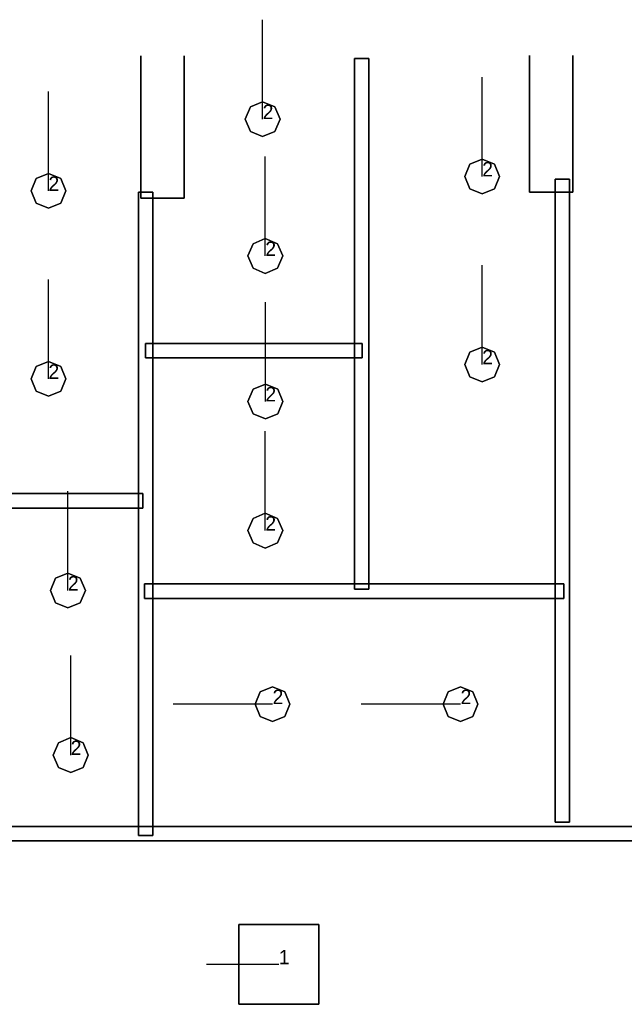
# Model space of a CAD drawing. Extents: x 84876 to 173860, y -489104 to -477603.
# Tile 4 of 10: x 97506 to 101687, y -488581 to -481770. Entities that reach past the tile are written whole.
import ezdxf

# ---------------------------------------------------------------- set-up
doc = ezdxf.new("R2010")
doc.units = 0
doc.header["$MEASUREMENT"] = 0
for name, color, linetype in [('DLXFURN', 5, 'Continuous'), ('DLXLUM', 2, 'Continuous'), ('DLXLUMEX', 2, 'Continuous')]:
    doc.layers.add(name, color=color, linetype=linetype)

# ---------------------------------------------------------------- blocks, each defined once
blk = doc.blocks.new('*U125')
at = {"color": 1}
blk.add_line((0, 0), (0, 687.5), dxfattribs=at)
for p, q in [((-120.3, 0), (-85.1, 85.1)), ((-85.1, 85.1), (-120.3, 0)), ((-85.1, 85.1), (-120.3, 0)), ((-120.3, 0), (-85.1, 85.1)), ((-85.1, 85.1), (0, 120.3)), ((0, 120.3), (-85.1, 85.1)), ((0, 120.3), (-85.1, 85.1)), ((-85.1, 85.1), (0, 120.3)), ((-85.1, 85.1), (-85.1, 85.1)), ((-85.1, 85.1), (-85.1, 85.1)), ((0, 120.3), (85.1, 85.1)), ((85.1, 85.1), (0, 120.3)), ((85.1, 85.1), (0, 120.3)), ((0, 120.3), (0, 120.3)), ((0, 120.3), (85.1, 85.1)), ((0, 120.3), (0, 120.3)), ((85.1, 85.1), (120.3, 0)), ((120.3, 0), (85.1, 85.1)), ((85.1, 85.1), (85.1, 85.1)), ((120.3, 0), (85.1, 85.1)), ((85.1, 85.1), (85.1, 85.1)), ((85.1, 85.1), (120.3, 0)), ((-85.1, -85.1), (-120.3, 0)), ((-120.3, 0), (-85.1, -85.1)), ((-120.3, 0), (-120.3, 0)), ((-120.3, 0), (-85.1, -85.1)), ((-85.1, -85.1), (-120.3, 0)), ((-120.3, 0), (-120.3, 0)), ((120.3, 0), (85.1, -85.1)), ((85.1, -85.1), (120.3, 0)), ((85.1, -85.1), (120.3, 0)), ((120.3, 0), (85.1, -85.1)), ((120.3, 0), (120.3, 0)), ((120.3, 0), (120.3, 0)), ((0, -120.3), (-85.1, -85.1)), ((-85.1, -85.1), (0, -120.3)), ((-85.1, -85.1), (-85.1, -85.1)), ((-85.1, -85.1), (0, -120.3)), ((0, -120.3), (-85.1, -85.1)), ((-85.1, -85.1), (-85.1, -85.1)), ((85.1, -85.1), (0, -120.3)), ((0, -120.3), (85.1, -85.1)), ((0, -120.3), (85.1, -85.1)), ((85.1, -85.1), (0, -120.3)), ((0, -120.3), (0, -120.3)), ((0, -120.3), (0, -120.3)), ((85.1, -85.1), (85.1, -85.1)), ((85.1, -85.1), (85.1, -85.1))]:
    blk.add_line(p, q)
at = {"layer": 'DLXLUMEX', "color": 7}
blk.add_text('2', height=100, dxfattribs=at).set_placement((0, 0))
blk = doc.blocks.new('*U126')
at = {"color": 1}
blk.add_line((0, 0), (0, 687.5), dxfattribs=at)
for p, q in [((-120.3, 0), (-85.1, 85.1)), ((-85.1, 85.1), (-120.3, 0)), ((-85.1, 85.1), (-120.3, 0)), ((-120.3, 0), (-85.1, 85.1)), ((-85.1, 85.1), (0, 120.3)), ((0, 120.3), (-85.1, 85.1)), ((0, 120.3), (-85.1, 85.1)), ((-85.1, 85.1), (0, 120.3)), ((-85.1, 85.1), (-85.1, 85.1)), ((-85.1, 85.1), (-85.1, 85.1)), ((0, 120.3), (85.1, 85.1)), ((85.1, 85.1), (0, 120.3)), ((85.1, 85.1), (0, 120.3)), ((0, 120.3), (0, 120.3)), ((0, 120.3), (85.1, 85.1)), ((0, 120.3), (0, 120.3)), ((85.1, 85.1), (120.3, 0)), ((120.3, 0), (85.1, 85.1)), ((85.1, 85.1), (85.1, 85.1)), ((120.3, 0), (85.1, 85.1)), ((85.1, 85.1), (85.1, 85.1)), ((85.1, 85.1), (120.3, 0)), ((-85.1, -85.1), (-120.3, 0)), ((-120.3, 0), (-85.1, -85.1)), ((-120.3, 0), (-120.3, 0)), ((-120.3, 0), (-85.1, -85.1)), ((-85.1, -85.1), (-120.3, 0)), ((-120.3, 0), (-120.3, 0)), ((120.3, 0), (85.1, -85.1)), ((85.1, -85.1), (120.3, 0)), ((85.1, -85.1), (120.3, 0)), ((120.3, 0), (85.1, -85.1)), ((120.3, 0), (120.3, 0)), ((120.3, 0), (120.3, 0)), ((0, -120.3), (-85.1, -85.1)), ((-85.1, -85.1), (0, -120.3)), ((-85.1, -85.1), (-85.1, -85.1)), ((-85.1, -85.1), (0, -120.3)), ((0, -120.3), (-85.1, -85.1)), ((-85.1, -85.1), (-85.1, -85.1)), ((85.1, -85.1), (0, -120.3)), ((0, -120.3), (85.1, -85.1)), ((0, -120.3), (85.1, -85.1)), ((85.1, -85.1), (0, -120.3)), ((0, -120.3), (0, -120.3)), ((0, -120.3), (0, -120.3)), ((85.1, -85.1), (85.1, -85.1)), ((85.1, -85.1), (85.1, -85.1))]:
    blk.add_line(p, q)
at = {"layer": 'DLXLUMEX', "color": 7}
blk.add_text('2', height=100, dxfattribs=at).set_placement((0, 0))
blk = doc.blocks.new('*U127')
at = {"color": 1}
blk.add_line((0, 0), (0, 687.5), dxfattribs=at)
for p, q in [((-120.3, 0), (-85.1, 85.1)), ((-85.1, 85.1), (-120.3, 0)), ((-85.1, 85.1), (-120.3, 0)), ((-120.3, 0), (-85.1, 85.1)), ((-85.1, 85.1), (0, 120.3)), ((0, 120.3), (-85.1, 85.1)), ((0, 120.3), (-85.1, 85.1)), ((-85.1, 85.1), (0, 120.3)), ((-85.1, 85.1), (-85.1, 85.1)), ((-85.1, 85.1), (-85.1, 85.1)), ((0, 120.3), (85.1, 85.1)), ((85.1, 85.1), (0, 120.3)), ((85.1, 85.1), (0, 120.3)), ((0, 120.3), (0, 120.3)), ((0, 120.3), (85.1, 85.1)), ((0, 120.3), (0, 120.3)), ((85.1, 85.1), (120.3, 0)), ((120.3, 0), (85.1, 85.1)), ((85.1, 85.1), (85.1, 85.1)), ((120.3, 0), (85.1, 85.1)), ((85.1, 85.1), (85.1, 85.1)), ((85.1, 85.1), (120.3, 0)), ((-85.1, -85.1), (-120.3, 0)), ((-120.3, 0), (-85.1, -85.1)), ((-120.3, 0), (-120.3, 0)), ((-120.3, 0), (-85.1, -85.1)), ((-85.1, -85.1), (-120.3, 0)), ((-120.3, 0), (-120.3, 0)), ((120.3, 0), (85.1, -85.1)), ((85.1, -85.1), (120.3, 0)), ((85.1, -85.1), (120.3, 0)), ((120.3, 0), (85.1, -85.1)), ((120.3, 0), (120.3, 0)), ((120.3, 0), (120.3, 0)), ((0, -120.3), (-85.1, -85.1)), ((-85.1, -85.1), (0, -120.3)), ((-85.1, -85.1), (-85.1, -85.1)), ((-85.1, -85.1), (0, -120.3)), ((0, -120.3), (-85.1, -85.1)), ((-85.1, -85.1), (-85.1, -85.1)), ((85.1, -85.1), (0, -120.3)), ((0, -120.3), (85.1, -85.1)), ((0, -120.3), (85.1, -85.1)), ((85.1, -85.1), (0, -120.3)), ((0, -120.3), (0, -120.3)), ((0, -120.3), (0, -120.3)), ((85.1, -85.1), (85.1, -85.1)), ((85.1, -85.1), (85.1, -85.1))]:
    blk.add_line(p, q)
at = {"layer": 'DLXLUMEX', "color": 7}
blk.add_text('2', height=100, dxfattribs=at).set_placement((0, 0))
blk = doc.blocks.new('*U128')
at = {"color": 1}
blk.add_line((0, 0), (0, 687.5), dxfattribs=at)
for p, q in [((-120.3, 0), (-85.1, 85.1)), ((-85.1, 85.1), (-120.3, 0)), ((-85.1, 85.1), (-120.3, 0)), ((-120.3, 0), (-85.1, 85.1)), ((-85.1, 85.1), (0, 120.3)), ((0, 120.3), (-85.1, 85.1)), ((0, 120.3), (-85.1, 85.1)), ((-85.1, 85.1), (0, 120.3)), ((-85.1, 85.1), (-85.1, 85.1)), ((-85.1, 85.1), (-85.1, 85.1)), ((0, 120.3), (85.1, 85.1)), ((85.1, 85.1), (0, 120.3)), ((85.1, 85.1), (0, 120.3)), ((0, 120.3), (0, 120.3)), ((0, 120.3), (85.1, 85.1)), ((0, 120.3), (0, 120.3)), ((85.1, 85.1), (120.3, 0)), ((120.3, 0), (85.1, 85.1)), ((85.1, 85.1), (85.1, 85.1)), ((120.3, 0), (85.1, 85.1)), ((85.1, 85.1), (85.1, 85.1)), ((85.1, 85.1), (120.3, 0)), ((-85.1, -85.1), (-120.3, 0)), ((-120.3, 0), (-85.1, -85.1)), ((-120.3, 0), (-85.1, -85.1)), ((-85.1, -85.1), (-120.3, 0)), ((-120.3, 0), (-120.3, 0)), ((-120.3, 0), (-120.3, 0)), ((120.3, 0), (85.1, -85.1)), ((85.1, -85.1), (120.3, 0)), ((85.1, -85.1), (120.3, 0)), ((120.3, 0), (85.1, -85.1)), ((120.3, 0), (120.3, 0)), ((120.3, 0), (120.3, 0)), ((0, -120.3), (-85.1, -85.1)), ((-85.1, -85.1), (0, -120.3)), ((-85.1, -85.1), (-85.1, -85.1)), ((-85.1, -85.1), (0, -120.3)), ((0, -120.3), (-85.1, -85.1)), ((-85.1, -85.1), (-85.1, -85.1)), ((85.1, -85.1), (0, -120.3)), ((0, -120.3), (85.1, -85.1)), ((0, -120.3), (85.1, -85.1)), ((85.1, -85.1), (0, -120.3)), ((0, -120.3), (0, -120.3)), ((0, -120.3), (0, -120.3)), ((85.1, -85.1), (85.1, -85.1)), ((85.1, -85.1), (85.1, -85.1))]:
    blk.add_line(p, q)
at = {"layer": 'DLXLUMEX', "color": 7}
blk.add_text('2', height=100, dxfattribs=at).set_placement((0, 0))
blk = doc.blocks.new('*U129')
for p, q in [((-120.3, 0), (-85.1, 85.1)), ((-85.1, 85.1), (-120.3, 0)), ((-85.1, 85.1), (-120.3, 0)), ((-120.3, 0), (-85.1, 85.1)), ((-85.1, 85.1), (0, 120.3)), ((0, 120.3), (-85.1, 85.1)), ((0, 120.3), (-85.1, 85.1)), ((-85.1, 85.1), (0, 120.3)), ((-85.1, 85.1), (-85.1, 85.1)), ((-85.1, 85.1), (-85.1, 85.1)), ((0, 120.3), (85.1, 85.1)), ((85.1, 85.1), (0, 120.3)), ((0, 120.3), (0, 120.3)), ((85.1, 85.1), (0, 120.3)), ((0, 120.3), (0, 120.3)), ((0, 120.3), (85.1, 85.1)), ((85.1, 85.1), (120.3, 0)), ((120.3, 0), (85.1, 85.1)), ((85.1, 85.1), (85.1, 85.1)), ((120.3, 0), (85.1, 85.1)), ((85.1, 85.1), (85.1, 85.1)), ((85.1, 85.1), (120.3, 0)), ((-85.1, -85.1), (-120.3, 0)), ((-120.3, 0), (-85.1, -85.1)), ((-120.3, 0), (-120.3, 0)), ((-120.3, 0), (-120.3, 0)), ((-120.3, 0), (-85.1, -85.1)), ((-85.1, -85.1), (-120.3, 0)), ((120.3, 0), (85.1, -85.1)), ((85.1, -85.1), (120.3, 0)), ((85.1, -85.1), (120.3, 0)), ((120.3, 0), (85.1, -85.1)), ((120.3, 0), (120.3, 0)), ((120.3, 0), (120.3, 0)), ((0, -120.3), (-85.1, -85.1)), ((-85.1, -85.1), (0, -120.3)), ((-85.1, -85.1), (0, -120.3)), ((0, -120.3), (-85.1, -85.1)), ((-85.1, -85.1), (-85.1, -85.1)), ((-85.1, -85.1), (-85.1, -85.1)), ((85.1, -85.1), (0, -120.3)), ((0, -120.3), (85.1, -85.1)), ((0, -120.3), (85.1, -85.1)), ((85.1, -85.1), (0, -120.3)), ((0, -120.3), (0, -120.3)), ((0, -120.3), (0, -120.3)), ((85.1, -85.1), (85.1, -85.1)), ((85.1, -85.1), (85.1, -85.1))]:
    blk.add_line(p, q)
at = {"color": 1}
blk.add_line((0, 0), (-687.5, 0), dxfattribs=at)
at = {"layer": 'DLXLUMEX', "color": 7}
blk.add_text('2', height=100, dxfattribs=at).set_placement((0, 0))
blk = doc.blocks.new('*U130')
for p, q in [((-120.3, 0), (-85.1, 85.1)), ((-85.1, 85.1), (-120.3, 0)), ((-85.1, 85.1), (-120.3, 0)), ((-120.3, 0), (-85.1, 85.1)), ((-85.1, 85.1), (0, 120.3)), ((0, 120.3), (-85.1, 85.1)), ((0, 120.3), (-85.1, 85.1)), ((-85.1, 85.1), (0, 120.3)), ((-85.1, 85.1), (-85.1, 85.1)), ((-85.1, 85.1), (-85.1, 85.1)), ((0, 120.3), (85.1, 85.1)), ((85.1, 85.1), (0, 120.3)), ((0, 120.3), (0, 120.3)), ((85.1, 85.1), (0, 120.3)), ((0, 120.3), (0, 120.3)), ((0, 120.3), (85.1, 85.1)), ((85.1, 85.1), (120.3, 0)), ((120.3, 0), (85.1, 85.1)), ((85.1, 85.1), (85.1, 85.1)), ((120.3, 0), (85.1, 85.1)), ((85.1, 85.1), (85.1, 85.1)), ((85.1, 85.1), (120.3, 0)), ((-85.1, -85.1), (-120.3, 0)), ((-120.3, 0), (-85.1, -85.1)), ((-120.3, 0), (-120.3, 0)), ((-120.3, 0), (-120.3, 0)), ((-120.3, 0), (-85.1, -85.1)), ((-85.1, -85.1), (-120.3, 0)), ((120.3, 0), (85.1, -85.1)), ((85.1, -85.1), (120.3, 0)), ((85.1, -85.1), (120.3, 0)), ((120.3, 0), (85.1, -85.1)), ((120.3, 0), (120.3, 0)), ((120.3, 0), (120.3, 0)), ((0, -120.3), (-85.1, -85.1)), ((-85.1, -85.1), (0, -120.3)), ((-85.1, -85.1), (0, -120.3)), ((0, -120.3), (-85.1, -85.1)), ((-85.1, -85.1), (-85.1, -85.1)), ((-85.1, -85.1), (-85.1, -85.1)), ((85.1, -85.1), (0, -120.3)), ((0, -120.3), (85.1, -85.1)), ((0, -120.3), (85.1, -85.1)), ((85.1, -85.1), (0, -120.3)), ((0, -120.3), (0, -120.3)), ((0, -120.3), (0, -120.3)), ((85.1, -85.1), (85.1, -85.1)), ((85.1, -85.1), (85.1, -85.1))]:
    blk.add_line(p, q)
at = {"color": 1}
blk.add_line((0, 0), (-687.5, 0), dxfattribs=at)
at = {"layer": 'DLXLUMEX', "color": 7}
blk.add_text('2', height=100, dxfattribs=at).set_placement((0, 0))
blk = doc.blocks.new('*U135')
at = {"color": 1}
blk.add_line((0, 0), (0, 687.5), dxfattribs=at)
for p, q in [((-120.3, 0), (-85.1, 85.1)), ((-85.1, 85.1), (-120.3, 0)), ((-85.1, 85.1), (-120.3, 0)), ((-120.3, 0), (-85.1, 85.1)), ((-85.1, 85.1), (0, 120.3)), ((0, 120.3), (-85.1, 85.1)), ((0, 120.3), (-85.1, 85.1)), ((-85.1, 85.1), (0, 120.3)), ((-85.1, 85.1), (-85.1, 85.1)), ((-85.1, 85.1), (-85.1, 85.1)), ((0, 120.3), (85.1, 85.1)), ((85.1, 85.1), (0, 120.3)), ((85.1, 85.1), (0, 120.3)), ((0, 120.3), (0, 120.3)), ((0, 120.3), (85.1, 85.1)), ((0, 120.3), (0, 120.3)), ((85.1, 85.1), (120.3, 0)), ((120.3, 0), (85.1, 85.1)), ((85.1, 85.1), (85.1, 85.1)), ((120.3, 0), (85.1, 85.1)), ((85.1, 85.1), (85.1, 85.1)), ((85.1, 85.1), (120.3, 0)), ((-85.1, -85.1), (-120.3, 0)), ((-120.3, 0), (-85.1, -85.1)), ((-120.3, 0), (-120.3, 0)), ((-120.3, 0), (-85.1, -85.1)), ((-85.1, -85.1), (-120.3, 0)), ((-120.3, 0), (-120.3, 0)), ((120.3, 0), (85.1, -85.1)), ((85.1, -85.1), (120.3, 0)), ((85.1, -85.1), (120.3, 0)), ((120.3, 0), (85.1, -85.1)), ((120.3, 0), (120.3, 0)), ((120.3, 0), (120.3, 0)), ((0, -120.3), (-85.1, -85.1)), ((-85.1, -85.1), (0, -120.3)), ((-85.1, -85.1), (-85.1, -85.1)), ((-85.1, -85.1), (0, -120.3)), ((0, -120.3), (-85.1, -85.1)), ((-85.1, -85.1), (-85.1, -85.1)), ((85.1, -85.1), (0, -120.3)), ((0, -120.3), (85.1, -85.1)), ((0, -120.3), (85.1, -85.1)), ((85.1, -85.1), (0, -120.3)), ((0, -120.3), (0, -120.3)), ((0, -120.3), (0, -120.3)), ((85.1, -85.1), (85.1, -85.1)), ((85.1, -85.1), (85.1, -85.1))]:
    blk.add_line(p, q)
at = {"layer": 'DLXLUMEX', "color": 7}
blk.add_text('2', height=100, dxfattribs=at).set_placement((0, 0))
blk = doc.blocks.new('*U136')
at = {"color": 1}
blk.add_line((0, 0), (0, 687.5), dxfattribs=at)
for p, q in [((-120.3, 0), (-85.1, 85.1)), ((-85.1, 85.1), (-120.3, 0)), ((-85.1, 85.1), (-120.3, 0)), ((-120.3, 0), (-85.1, 85.1)), ((-85.1, 85.1), (0, 120.3)), ((0, 120.3), (-85.1, 85.1)), ((0, 120.3), (-85.1, 85.1)), ((-85.1, 85.1), (0, 120.3)), ((-85.1, 85.1), (-85.1, 85.1)), ((-85.1, 85.1), (-85.1, 85.1)), ((0, 120.3), (85.1, 85.1)), ((85.1, 85.1), (0, 120.3)), ((85.1, 85.1), (0, 120.3)), ((0, 120.3), (0, 120.3)), ((0, 120.3), (85.1, 85.1)), ((0, 120.3), (0, 120.3)), ((85.1, 85.1), (120.3, 0)), ((120.3, 0), (85.1, 85.1)), ((85.1, 85.1), (85.1, 85.1)), ((120.3, 0), (85.1, 85.1)), ((85.1, 85.1), (85.1, 85.1)), ((85.1, 85.1), (120.3, 0)), ((-85.1, -85.1), (-120.3, 0)), ((-120.3, 0), (-85.1, -85.1)), ((-120.3, 0), (-85.1, -85.1)), ((-85.1, -85.1), (-120.3, 0)), ((-120.3, 0), (-120.3, 0)), ((-120.3, 0), (-120.3, 0)), ((120.3, 0), (85.1, -85.1)), ((85.1, -85.1), (120.3, 0)), ((85.1, -85.1), (120.3, 0)), ((120.3, 0), (85.1, -85.1)), ((120.3, 0), (120.3, 0)), ((120.3, 0), (120.3, 0)), ((0, -120.3), (-85.1, -85.1)), ((-85.1, -85.1), (0, -120.3)), ((-85.1, -85.1), (0, -120.3)), ((0, -120.3), (-85.1, -85.1)), ((-85.1, -85.1), (-85.1, -85.1)), ((-85.1, -85.1), (-85.1, -85.1)), ((85.1, -85.1), (0, -120.3)), ((0, -120.3), (85.1, -85.1)), ((0, -120.3), (85.1, -85.1)), ((85.1, -85.1), (0, -120.3)), ((0, -120.3), (0, -120.3)), ((0, -120.3), (0, -120.3)), ((85.1, -85.1), (85.1, -85.1)), ((85.1, -85.1), (85.1, -85.1))]:
    blk.add_line(p, q)
at = {"layer": 'DLXLUMEX', "color": 7}
blk.add_text('2', height=100, dxfattribs=at).set_placement((0, 0))
blk = doc.blocks.new('*U137')
at = {"color": 1}
blk.add_line((0, 0), (0, 687.5), dxfattribs=at)
for p, q in [((-120.3, 0), (-85.1, 85.1)), ((-85.1, 85.1), (-120.3, 0)), ((-85.1, 85.1), (-120.3, 0)), ((-120.3, 0), (-85.1, 85.1)), ((-85.1, 85.1), (0, 120.3)), ((0, 120.3), (-85.1, 85.1)), ((0, 120.3), (-85.1, 85.1)), ((-85.1, 85.1), (0, 120.3)), ((-85.1, 85.1), (-85.1, 85.1)), ((-85.1, 85.1), (-85.1, 85.1)), ((0, 120.3), (85.1, 85.1)), ((85.1, 85.1), (0, 120.3)), ((85.1, 85.1), (0, 120.3)), ((0, 120.3), (0, 120.3)), ((0, 120.3), (85.1, 85.1)), ((0, 120.3), (0, 120.3)), ((85.1, 85.1), (120.3, 0)), ((120.3, 0), (85.1, 85.1)), ((85.1, 85.1), (85.1, 85.1)), ((120.3, 0), (85.1, 85.1)), ((85.1, 85.1), (85.1, 85.1)), ((85.1, 85.1), (120.3, 0)), ((-85.1, -85.1), (-120.3, 0)), ((-120.3, 0), (-85.1, -85.1)), ((-120.3, 0), (-120.3, 0)), ((-120.3, 0), (-85.1, -85.1)), ((-85.1, -85.1), (-120.3, 0)), ((-120.3, 0), (-120.3, 0)), ((120.3, 0), (85.1, -85.1)), ((85.1, -85.1), (120.3, 0)), ((85.1, -85.1), (120.3, 0)), ((120.3, 0), (85.1, -85.1)), ((120.3, 0), (120.3, 0)), ((120.3, 0), (120.3, 0)), ((0, -120.3), (-85.1, -85.1)), ((-85.1, -85.1), (0, -120.3)), ((-85.1, -85.1), (0, -120.3)), ((0, -120.3), (-85.1, -85.1)), ((-85.1, -85.1), (-85.1, -85.1)), ((-85.1, -85.1), (-85.1, -85.1)), ((85.1, -85.1), (0, -120.3)), ((0, -120.3), (85.1, -85.1)), ((0, -120.3), (85.1, -85.1)), ((85.1, -85.1), (0, -120.3)), ((0, -120.3), (0, -120.3)), ((0, -120.3), (0, -120.3)), ((85.1, -85.1), (85.1, -85.1)), ((85.1, -85.1), (85.1, -85.1))]:
    blk.add_line(p, q)
at = {"layer": 'DLXLUMEX', "color": 7}
blk.add_text('2', height=100, dxfattribs=at).set_placement((0, 0))
blk = doc.blocks.new('*U3')
for p, q in [((276.5, 276.5), (-276.5, 276.5)), ((-276.5, 276.5), (-276.5, -276.5)), ((-276.5, 276.5), (-276.5, -276.5)), ((-276.5, -276.5), (-276.5, 276.5)), ((-276.5, 276.5), (-276.5, 276.5)), ((276.5, 276.5), (-276.5, 276.5)), ((-276.5, 276.5), (-276.5, 276.5)), ((-276.5, 276.5), (276.5, 276.5)), ((-276.5, -276.5), (-276.5, 276.5)), ((-276.5, 276.5), (276.5, 276.5)), ((276.5, -276.5), (276.5, 276.5)), ((276.5, -276.5), (276.5, 276.5)), ((276.5, 276.5), (276.5, 276.5)), ((276.5, 276.5), (276.5, -276.5)), ((276.5, 276.5), (276.5, 276.5)), ((276.5, 276.5), (276.5, -276.5)), ((-276.5, -276.5), (276.5, -276.5)), ((-276.5, -276.5), (276.5, -276.5)), ((276.5, -276.5), (-276.5, -276.5)), ((-276.5, -276.5), (-276.5, -276.5)), ((-276.5, -276.5), (-276.5, -276.5)), ((276.5, -276.5), (-276.5, -276.5)), ((276.5, -276.5), (276.5, -276.5)), ((276.5, -276.5), (276.5, -276.5))]:
    blk.add_line(p, q)
at = {"color": 1}
blk.add_line((0, 0), (-500, 0), dxfattribs=at)
at = {"layer": 'DLXLUMEX', "color": 7}
blk.add_text('1', height=100, dxfattribs=at).set_placement((0, 0))
blk = doc.blocks.new('*U20')
at = {"color": 1}
blk.add_line((0, 0), (0, 687.5), dxfattribs=at)
for p, q in [((-120.3, 0), (-85.1, 85.1)), ((-85.1, 85.1), (-120.3, 0)), ((-85.1, 85.1), (-120.3, 0)), ((-120.3, 0), (-85.1, 85.1)), ((-85.1, 85.1), (0, 120.3)), ((0, 120.3), (-85.1, 85.1)), ((0, 120.3), (-85.1, 85.1)), ((-85.1, 85.1), (0, 120.3)), ((-85.1, 85.1), (-85.1, 85.1)), ((-85.1, 85.1), (-85.1, 85.1)), ((0, 120.3), (85.1, 85.1)), ((85.1, 85.1), (0, 120.3)), ((85.1, 85.1), (0, 120.3)), ((0, 120.3), (0, 120.3)), ((0, 120.3), (85.1, 85.1)), ((0, 120.3), (0, 120.3)), ((85.1, 85.1), (120.3, 0)), ((120.3, 0), (85.1, 85.1)), ((85.1, 85.1), (85.1, 85.1)), ((120.3, 0), (85.1, 85.1)), ((85.1, 85.1), (85.1, 85.1)), ((85.1, 85.1), (120.3, 0)), ((-85.1, -85.1), (-120.3, 0)), ((-120.3, 0), (-85.1, -85.1)), ((-120.3, 0), (-120.3, 0)), ((-120.3, 0), (-85.1, -85.1)), ((-85.1, -85.1), (-120.3, 0)), ((-120.3, 0), (-120.3, 0)), ((120.3, 0), (85.1, -85.1)), ((85.1, -85.1), (120.3, 0)), ((85.1, -85.1), (120.3, 0)), ((120.3, 0), (85.1, -85.1)), ((120.3, 0), (120.3, 0)), ((120.3, 0), (120.3, 0)), ((0, -120.3), (-85.1, -85.1)), ((-85.1, -85.1), (0, -120.3)), ((-85.1, -85.1), (0, -120.3)), ((0, -120.3), (-85.1, -85.1)), ((-85.1, -85.1), (-85.1, -85.1)), ((-85.1, -85.1), (-85.1, -85.1)), ((85.1, -85.1), (0, -120.3)), ((0, -120.3), (85.1, -85.1)), ((0, -120.3), (85.1, -85.1)), ((85.1, -85.1), (0, -120.3)), ((0, -120.3), (0, -120.3)), ((0, -120.3), (0, -120.3)), ((85.1, -85.1), (85.1, -85.1)), ((85.1, -85.1), (85.1, -85.1))]:
    blk.add_line(p, q)
at = {"layer": 'DLXLUMEX', "color": 7}
blk.add_text('2', height=100, dxfattribs=at).set_placement((0, 0))
blk = doc.blocks.new('*U21')
at = {"color": 1}
blk.add_line((0, 0), (0, 687.5), dxfattribs=at)
for p, q in [((-120.3, 0), (-85.1, 85.1)), ((-85.1, 85.1), (-120.3, 0)), ((-85.1, 85.1), (-120.3, 0)), ((-120.3, 0), (-85.1, 85.1)), ((-85.1, 85.1), (0, 120.3)), ((0, 120.3), (-85.1, 85.1)), ((0, 120.3), (-85.1, 85.1)), ((-85.1, 85.1), (0, 120.3)), ((-85.1, 85.1), (-85.1, 85.1)), ((-85.1, 85.1), (-85.1, 85.1)), ((0, 120.3), (85.1, 85.1)), ((85.1, 85.1), (0, 120.3)), ((85.1, 85.1), (0, 120.3)), ((0, 120.3), (0, 120.3)), ((0, 120.3), (85.1, 85.1)), ((0, 120.3), (0, 120.3)), ((85.1, 85.1), (120.3, 0)), ((120.3, 0), (85.1, 85.1)), ((85.1, 85.1), (85.1, 85.1)), ((120.3, 0), (85.1, 85.1)), ((85.1, 85.1), (85.1, 85.1)), ((85.1, 85.1), (120.3, 0)), ((-85.1, -85.1), (-120.3, 0)), ((-120.3, 0), (-85.1, -85.1)), ((-120.3, 0), (-85.1, -85.1)), ((-85.1, -85.1), (-120.3, 0)), ((-120.3, 0), (-120.3, 0)), ((-120.3, 0), (-120.3, 0)), ((120.3, 0), (85.1, -85.1)), ((85.1, -85.1), (120.3, 0)), ((85.1, -85.1), (120.3, 0)), ((120.3, 0), (85.1, -85.1)), ((120.3, 0), (120.3, 0)), ((120.3, 0), (120.3, 0)), ((0, -120.3), (-85.1, -85.1)), ((-85.1, -85.1), (0, -120.3)), ((-85.1, -85.1), (0, -120.3)), ((0, -120.3), (-85.1, -85.1)), ((-85.1, -85.1), (-85.1, -85.1)), ((-85.1, -85.1), (-85.1, -85.1)), ((85.1, -85.1), (0, -120.3)), ((0, -120.3), (85.1, -85.1)), ((0, -120.3), (85.1, -85.1)), ((85.1, -85.1), (0, -120.3)), ((0, -120.3), (0, -120.3)), ((0, -120.3), (0, -120.3)), ((85.1, -85.1), (85.1, -85.1)), ((85.1, -85.1), (85.1, -85.1))]:
    blk.add_line(p, q)
at = {"layer": 'DLXLUMEX', "color": 7}
blk.add_text('2', height=100, dxfattribs=at).set_placement((0, 0))
blk = doc.blocks.new('*U22')
at = {"color": 1}
blk.add_line((0, 0), (0, 687.5), dxfattribs=at)
for p, q in [((-120.3, 0), (-85.1, 85.1)), ((-85.1, 85.1), (-120.3, 0)), ((-85.1, 85.1), (-120.3, 0)), ((-120.3, 0), (-85.1, 85.1)), ((-85.1, 85.1), (0, 120.3)), ((0, 120.3), (-85.1, 85.1)), ((0, 120.3), (-85.1, 85.1)), ((-85.1, 85.1), (0, 120.3)), ((-85.1, 85.1), (-85.1, 85.1)), ((-85.1, 85.1), (-85.1, 85.1)), ((0, 120.3), (85.1, 85.1)), ((85.1, 85.1), (0, 120.3)), ((85.1, 85.1), (0, 120.3)), ((0, 120.3), (0, 120.3)), ((0, 120.3), (85.1, 85.1)), ((0, 120.3), (0, 120.3)), ((85.1, 85.1), (120.3, 0)), ((120.3, 0), (85.1, 85.1)), ((85.1, 85.1), (85.1, 85.1)), ((120.3, 0), (85.1, 85.1)), ((85.1, 85.1), (85.1, 85.1)), ((85.1, 85.1), (120.3, 0)), ((-85.1, -85.1), (-120.3, 0)), ((-120.3, 0), (-85.1, -85.1)), ((-120.3, 0), (-85.1, -85.1)), ((-85.1, -85.1), (-120.3, 0)), ((-120.3, 0), (-120.3, 0)), ((-120.3, 0), (-120.3, 0)), ((120.3, 0), (85.1, -85.1)), ((85.1, -85.1), (120.3, 0)), ((85.1, -85.1), (120.3, 0)), ((120.3, 0), (85.1, -85.1)), ((120.3, 0), (120.3, 0)), ((120.3, 0), (120.3, 0)), ((0, -120.3), (-85.1, -85.1)), ((-85.1, -85.1), (0, -120.3)), ((-85.1, -85.1), (-85.1, -85.1)), ((-85.1, -85.1), (0, -120.3)), ((0, -120.3), (-85.1, -85.1)), ((-85.1, -85.1), (-85.1, -85.1)), ((85.1, -85.1), (0, -120.3)), ((0, -120.3), (85.1, -85.1)), ((0, -120.3), (85.1, -85.1)), ((85.1, -85.1), (0, -120.3)), ((0, -120.3), (0, -120.3)), ((0, -120.3), (0, -120.3)), ((85.1, -85.1), (85.1, -85.1)), ((85.1, -85.1), (85.1, -85.1))]:
    blk.add_line(p, q)
at = {"layer": 'DLXLUMEX', "color": 7}
blk.add_text('2', height=100, dxfattribs=at).set_placement((0, 0))
blk = doc.blocks.new('*U37')
for p, q in [((-150, 444.3), (-150, 444.3)), ((-150, 444.3), (-150, -500)), ((-150, -500), (-150, 444.3)), ((150, 444.5), (150, 444.5)), ((150, 444.5), (150, -500)), ((150, -500), (150, 444.5)), ((-150, -500), (150, -500)), ((150, -500), (-150, -500)), ((-150, -500), (-150, -500)), ((-150, -500), (-150, -500)), ((150, -500), (150, -500)), ((150, -500), (150, -500))]:
    blk.add_line(p, q)
blk = doc.blocks.new('*U57')
for p, q in [((7625, 50), (-7625, 50)), ((-7625, 50), (7625, 50)), ((-7625, -50), (7625, -50)), ((7625, -50), (-7625, -50))]:
    blk.add_line(p, q)
blk = doc.blocks.new('*U58')
for p, q in [((-50, 2225), (-50, -2225)), ((-50, -2225), (-50, 2225)), ((-50, 2225), (-50, 2225)), ((50, 2225), (-50, 2225)), ((-50, 2225), (-50, 2225)), ((-50, 2225), (50, 2225)), ((50, 2225), (50, 2225)), ((50, -2225), (50, 2225)), ((50, 2225), (50, 2225)), ((50, 2225), (50, -2225)), ((-50, -2225), (-50, -2225)), ((-50, -2225), (50, -2225)), ((50, -2225), (-50, -2225)), ((-50, -2225), (-50, -2225)), ((50, -2225), (50, -2225)), ((50, -2225), (50, -2225))]:
    blk.add_line(p, q)
blk = doc.blocks.new('*U73')
for p, q in [((-50, 2225), (-50, -2225)), ((-50, -2225), (-50, 2225)), ((-50, 2225), (-50, 2225)), ((50, 2225), (-50, 2225)), ((-50, 2225), (-50, 2225)), ((-50, 2225), (50, 2225)), ((50, 2225), (50, 2225)), ((50, -2225), (50, 2225)), ((50, 2225), (50, 2225)), ((50, 2225), (50, -2225)), ((-50, -2225), (-50, -2225)), ((-50, -2225), (50, -2225)), ((50, -2225), (-50, -2225)), ((-50, -2225), (-50, -2225)), ((50, -2225), (50, -2225)), ((50, -2225), (50, -2225))]:
    blk.add_line(p, q)
blk = doc.blocks.new('*U81')
for p, q in [((-750, 50), (-750, -50)), ((-750, -50), (-750, 50)), ((-750, 50), (-750, 50)), ((750, 50), (-750, 50)), ((-750, 50), (-750, 50)), ((-750, 50), (750, 50)), ((750, 50), (750, 50)), ((750, -50), (750, 50)), ((750, 50), (750, 50)), ((750, 50), (750, -50)), ((-750, -50), (750, -50)), ((750, -50), (-750, -50)), ((-750, -50), (-750, -50)), ((-750, -50), (-750, -50)), ((750, -50), (750, -50)), ((750, -50), (750, -50))]:
    blk.add_line(p, q)
blk = doc.blocks.new('*U82')
for p, q in [((-750, 50), (-750, -50)), ((-750, -50), (-750, 50)), ((-750, 50), (-750, 50)), ((750, 50), (-750, 50)), ((-750, 50), (-750, 50)), ((-750, 50), (750, 50)), ((750, 50), (750, 50)), ((750, -50), (750, 50)), ((750, 50), (750, 50)), ((750, 50), (750, -50)), ((-750, -50), (750, -50)), ((750, -50), (-750, -50)), ((-750, -50), (-750, -50)), ((-750, -50), (-750, -50)), ((750, -50), (750, -50)), ((750, -50), (750, -50))]:
    blk.add_line(p, q)
blk = doc.blocks.new('*U83')
for p, q in [((-1450, 50), (-1450, -50)), ((-1450, -50), (-1450, 50)), ((-1450, 50), (-1450, 50)), ((1450, 50), (-1450, 50)), ((-1450, 50), (-1450, 50)), ((-1450, 50), (1450, 50)), ((1450, 50), (1450, 50)), ((1450, -50), (1450, 50)), ((1450, 50), (1450, 50)), ((1450, 50), (1450, -50)), ((1450, -50), (-1450, -50)), ((-1450, -50), (-1450, -50)), ((-1450, -50), (1450, -50)), ((-1450, -50), (-1450, -50)), ((1450, -50), (1450, -50)), ((1450, -50), (1450, -50))]:
    blk.add_line(p, q)
blk = doc.blocks.new('*U84')
for p, q in [((-50, 1835), (-50, -1835)), ((-50, -1835), (-50, 1835)), ((-50, 1835), (-50, 1835)), ((50, 1835), (-50, 1835)), ((-50, 1835), (-50, 1835)), ((-50, 1835), (50, 1835)), ((50, 1835), (50, 1835)), ((50, -1835), (50, 1835)), ((50, 1835), (50, 1835)), ((50, 1835), (50, -1835)), ((-50, -1835), (-50, -1835)), ((-50, -1835), (50, -1835)), ((50, -1835), (-50, -1835)), ((-50, -1835), (-50, -1835)), ((50, -1835), (50, -1835)), ((50, -1835), (50, -1835))]:
    blk.add_line(p, q)
blk = doc.blocks.new('*U96')
for p, q in [((-150, 484), (-150, 484)), ((-150, 484), (-150, -500)), ((-150, -500), (-150, 484)), ((150, 484.2), (150, -500)), ((150, -500), (150, 484.2)), ((150, 484.2), (150, 484.2)), ((-150, -500), (150, -500)), ((150, -500), (-150, -500)), ((-150, -500), (-150, -500)), ((-150, -500), (-150, -500)), ((150, -500), (150, -500)), ((150, -500), (150, -500))]:
    blk.add_line(p, q)

msp = doc.modelspace()

# ---------------------------------------------------------------- block references
at = {"layer": 'DLXFURN'}
for name, p in [('*U96', (98492.3, -482504.1, -60)), ('*U84', (99870, -483873.5, -60)), ('*U37', (101181.2, -482462.6, -60)), ('*U73', (101257.5, -485096.7, -60)), ('*U58', (98377.3, -485187.9, -60)), ('*U82', (99124.7, -484059.8, -60)), ('*U81', (97607.5, -485097.9, -60)), ('*U83', (99818.7, -485722.4, -60)), ('*U57', (102808.7, -487400.9, -60))]:
    msp.add_blockref(name, p, dxfattribs=at)
at = {"layer": 'DLXLUM'}
for name, p in [('*U21', (99185.7, -482457.2, -60)), ('*U128', (100704.2, -482854.1, -60)), ('*U126', (97704.2, -482954.1, -60)), ('*U135', (99204.2, -483404.1, -60)), ('*U127', (100704.2, -484154.1, -60)), ('*U125', (97704.2, -484254.1, -60)), ('*U136', (99204.6, -484410.3, -60)), ('*U22', (99204.2, -485304.1, -60)), ('*U137', (97839.3, -485718.7, -60)), ('*U20', (97858.3, -486856.4, -60)), ('*U130', (99254.2, -486504.1, -60)), ('*U129', (100554.2, -486504.1, -60)), ('*U3', (99297.9, -488304.1, -60))]:
    msp.add_blockref(name, p, dxfattribs=at)

doc.saveas('drawing.dxf')
